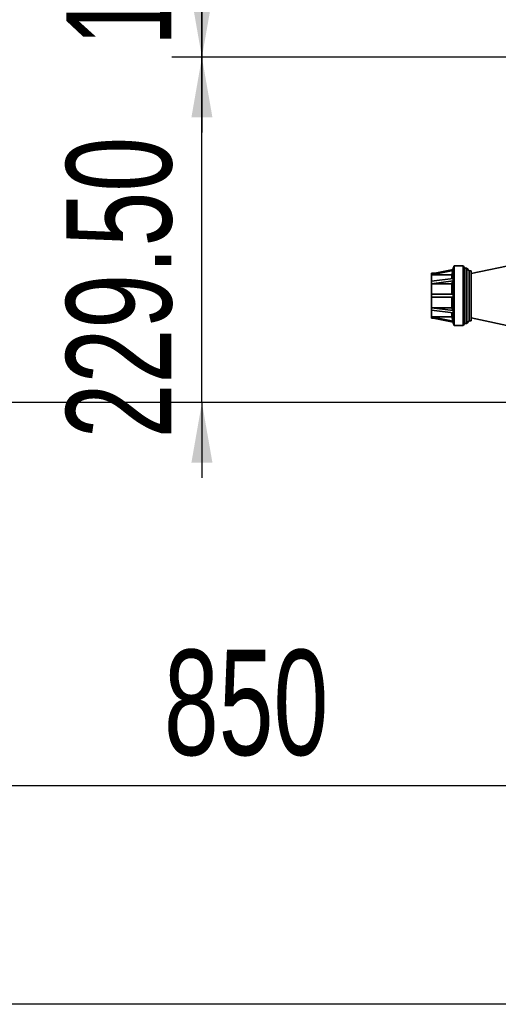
# Model space of a CAD drawing. Header units: millimetres. Extents: x 0 to 297, y 0 to 210.
# Tile 3 of 61: x 59 to 75, y 83 to 115. Entities that reach past the tile are written whole.
import ezdxf

# ---------------------------------------------------------------- set-up
doc = ezdxf.new("R2010")
doc.units = ezdxf.units.MM
doc.layers.add('尺寸线', color=6, linetype='Continuous')
doc.styles.add('SLDTEXTSTYLE1', font='TXT', dxfattribs={"width": 0.7})
doc.dimstyles.new('SLDDIMSTYLE0', dxfattribs={"dimtxt": 3.5, "dimasz": 2, "dimexe": 0, "dimexo": 0.0625, "dimgap": 0.875, "dimtad": 1, "dimlfac": 20, "dimrnd": 1e-09, "dimzin": 12, "dimdsep": 46, "dimtxsty": 'SLDTEXTSTYLE1', "dimsah": 1, "dimcen": 0.09, "dimadec": 0, "dimazin": 3, "dimtfac": 1, "dimtmove": 0, "dimatfit": 0, "dimfxl": 1, "dimfrac": 2, "dimtolj": 1, "dimtzin": 12, "dimarcsym": 0})
doc.dimstyles.new('SLDDIMSTYLE2', dxfattribs={"dimtxt": 3.5, "dimasz": 2, "dimexe": 0, "dimexo": 0.0625, "dimgap": 0.875, "dimtad": 1, "dimlfac": 20, "dimrnd": 1e-09, "dimzin": 12, "dimdsep": 46, "dimtxsty": 'SLDTEXTSTYLE1', "dimsah": 1, "dimcen": 0.09, "dimadec": 0, "dimazin": 3, "dimtfac": 1, "dimtofl": 0, "dimtmove": 0, "dimatfit": 3, "dimfxl": 1, "dimfrac": 2, "dimtolj": 1, "dimtzin": 12, "dimarcsym": 0})
doc.dimstyles.new('SLDDIMSTYLE3', dxfattribs={"dimtxt": 3.5, "dimasz": 2, "dimexe": 0, "dimexo": 0.0625, "dimgap": 0.875, "dimtad": 1, "dimlfac": 20, "dimrnd": 1e-09, "dimzin": 4, "dimdsep": 46, "dimtxsty": 'SLDTEXTSTYLE1', "dimsah": 1, "dimcen": 0.09, "dimadec": 0, "dimazin": 1, "dimtfac": 1, "dimtofl": 0, "dimtmove": 0, "dimatfit": 3, "dimfxl": 1, "dimfrac": 2, "dimtolj": 1, "dimtzin": 12, "dimarcsym": 0})
doc.dimstyles.new('SLDDIMSTYLE4', dxfattribs={"dimtxt": 3.5, "dimasz": 2, "dimexe": 0, "dimexo": 0.0625, "dimgap": 0.875, "dimtad": 1, "dimlfac": 20, "dimrnd": 1e-09, "dimzin": 4, "dimdsep": 46, "dimtxsty": 'SLDTEXTSTYLE1', "dimsah": 1, "dimcen": 0.09, "dimadec": 0, "dimazin": 1, "dimtfac": 1, "dimtmove": 0, "dimatfit": 0, "dimfxl": 1, "dimfrac": 2, "dimtolj": 1, "dimtzin": 12, "dimarcsym": 0})

# ---------------------------------------------------------------- blocks, each defined once
blk = doc.blocks.new('_D_7')
at = {"layer": '尺寸线', "transparency": 16777216}
for p, q in [((92.351, 102.561), (31.439, 102.561)), ((32.439, 82.561), (32.439, 102.561)), ((114.151, 82.561), (31.439, 82.561))]:
    blk.add_line(p, q, dxfattribs=at)
for points in [[(32.439, 102.561), (32.089, 100.561), (32.789, 100.561)], [(32.439, 82.561), (32.789, 84.561), (32.089, 84.561)]]:
    blk.add_solid(points, dxfattribs=at)
at = {"layer": '尺寸线', "transparency": 16777216, "insert": (27.928, 89.506), "char_height": 3.5, "attachment_point": 1, "rotation": 90, "style": 'SLDTEXTSTYLE1'}
blk.add_mtext('400', dxfattribs=at)
blk = doc.blocks.new('_D_9')
at = {"layer": '尺寸线', "transparency": 16777216}
for p, q in [((45.901, 128.716), (45.901, 88.833)), ((88.401, 109.684), (88.401, 88.833)), ((45.901, 89.833), (88.401, 89.833))]:
    blk.add_line(p, q, dxfattribs=at)
for points in [[(45.901, 89.833), (47.901, 89.483), (47.901, 90.183)], [(88.401, 89.833), (86.401, 90.183), (86.401, 89.483)]]:
    blk.add_solid(points, dxfattribs=at)
at = {"layer": '尺寸线', "transparency": 16777216, "insert": (63.54, 94.345), "char_height": 3.5, "attachment_point": 1, "style": 'SLDTEXTSTYLE1'}
blk.add_mtext('850', dxfattribs=at)
blk = doc.blocks.new('_D_10')
at = {"layer": '尺寸线', "transparency": 16777216}
for p, q in [((44.901, 129.716), (31.439, 129.716)), ((32.439, 129.716), (32.439, 102.561)), ((81.901, 102.561), (31.439, 102.561))]:
    blk.add_line(p, q, dxfattribs=at)
for points in [[(32.439, 129.716), (32.089, 127.716), (32.789, 127.716)], [(32.439, 102.561), (32.789, 104.561), (32.089, 104.561)]]:
    blk.add_solid(points, dxfattribs=at)
at = {"layer": '尺寸线', "transparency": 16777216, "insert": (27.928, 106.702), "char_height": 3.5, "attachment_point": 1, "rotation": 90, "style": 'SLDTEXTSTYLE1'}
blk.add_mtext('543.10', dxfattribs=at)
blk = doc.blocks.new('_D_15')
at = {"layer": '尺寸线', "transparency": 16777216}
for p, q in [((64.803, 114.036), (64.803, 116.536)), ((81.426, 114.036), (63.803, 114.036)), ((64.803, 102.561), (64.803, 114.036)), ((81.901, 102.561), (63.803, 102.561)), ((64.803, 102.561), (64.803, 100.061))]:
    blk.add_line(p, q, dxfattribs=at)
for points in [[(64.803, 114.036), (65.153, 116.036), (64.453, 116.036)], [(64.803, 102.561), (64.453, 100.561), (65.153, 100.561)]]:
    blk.add_solid(points, dxfattribs=at)
at = {"layer": '尺寸线', "transparency": 16777216, "insert": (60.291, 101.371), "char_height": 3.5, "attachment_point": 1, "rotation": 90, "style": 'SLDTEXTSTYLE1'}
blk.add_mtext('229.50', dxfattribs=at)
blk = doc.blocks.new('_D_16')
at = {"layer": '尺寸线', "transparency": 16777216}
for p, q in [((64.803, 120.036), (64.803, 122.536)), ((87.401, 120.036), (63.803, 120.036)), ((64.803, 120.036), (64.803, 114.036)), ((81.426, 114.036), (63.803, 114.036)), ((64.803, 114.036), (64.803, 111.536))]:
    blk.add_line(p, q, dxfattribs=at)
for points in [[(64.803, 120.036), (65.153, 122.036), (64.453, 122.036)], [(64.803, 114.036), (64.453, 112.036), (65.153, 112.036)]]:
    blk.add_solid(points, dxfattribs=at)
at = {"layer": '尺寸线', "transparency": 16777216, "insert": (60.291, 114.404), "char_height": 3.5, "attachment_point": 1, "rotation": 90, "style": 'SLDTEXTSTYLE1'}
blk.add_mtext('120', dxfattribs=at)

msp = doc.modelspace()

# ---------------------------------------------------------------- linework, layer by layer
at = {"color": 7, "linetype": 'Continuous', "lineweight": 35}
for p, q in [((73.191455, 107.1022029), (73.1455359, 106.9829038)), ((73.4939391, 107.1022029), (73.191455, 107.1022029)), ((73.191455, 107.1022029), (73.191455, 105.1206451)), ((73.5476712, 107.0315421), (73.4939391, 107.1022029)), ((73.4939391, 105.1206451), (73.4939391, 107.1022029)), ((73.5476712, 107.0315421), (73.5476712, 105.1913059)), ((73.614497, 107.0315421), (73.5476712, 107.0315421)), ((73.6838236, 106.9403736), (73.614497, 107.0315421)), ((73.614497, 105.1913059), (73.614497, 107.0315421)), ((75.2506495, 107.161424), (73.7506495, 106.8502515)), ((73.1575261, 106.9853277), (72.439455, 106.8401672)), ((72.439455, 106.8092655), (73.1575261, 106.954426)), ((72.5446067, 106.861424), (72.439455, 106.861424)), ((72.439455, 106.861424), (72.439455, 106.8385804)), ((72.439455, 106.8401672), (72.439455, 106.8092655)), ((72.439455, 106.8092655), (72.439455, 106.8076787)), ((72.439455, 106.8076787), (73.1153449, 106.8076787)), ((72.439455, 106.8076787), (72.439455, 106.5917331)), ((73.1153449, 106.6771579), (73.1153449, 106.8076787)), ((73.1372555, 106.9029401), (73.1372555, 106.6798953)), ((73.1572449, 106.9524119), (73.1575261, 106.954426)), ((73.1575261, 106.9853277), (73.1575261, 106.9698768)), ((73.1575261, 106.9698768), (73.1575261, 106.954426)), ((73.6838236, 106.9403736), (73.6838236, 105.2824744)), ((73.7506495, 106.9403736), (73.6838236, 106.9403736)), ((73.7506495, 105.2824744), (73.7506495, 106.9403736)), ((73.1575261, 106.6824279), (72.439455, 106.5927138)), ((72.439455, 106.5118121), (73.1575261, 106.6015262)), ((72.439455, 106.5927138), (72.439455, 106.5118121)), ((72.439455, 106.5118121), (72.439455, 106.5108314)), ((72.439455, 106.5108314), (73.1153449, 106.5108314)), ((72.439455, 106.5108314), (72.439455, 106.161424)), ((73.1153449, 106.161424), (73.1153449, 106.5108314)), ((73.1372555, 106.5697061), (73.1372555, 106.161424)), ((73.1572449, 106.6002814), (73.1575261, 106.6015262)), ((73.1575261, 106.6824279), (73.1575261, 106.641977)), ((73.1575261, 106.641977), (73.1575261, 106.6015262)), ((72.439455, 106.161424), (72.439455, 106.061424)), ((73.1575261, 106.161424), (72.439455, 106.161424)), ((72.439455, 106.061424), (73.1575261, 106.061424)), ((72.439455, 106.061424), (72.439455, 105.7120166)), ((73.1153449, 105.7120166), (73.1153449, 106.061424)), ((73.1372555, 106.061424), (73.1372555, 105.6531419)), ((73.1575261, 106.161424), (73.1575261, 106.111424)), ((73.1575261, 106.111424), (73.1575261, 106.061424)), ((72.439455, 105.7120166), (72.439455, 105.7110359)), ((73.1153449, 105.7120166), (72.439455, 105.7120166)), ((72.439455, 105.7110359), (72.439455, 105.6301342)), ((73.1575261, 105.6213218), (72.439455, 105.7110359)), ((72.439455, 105.6311149), (72.439455, 105.4151693)), ((72.439455, 105.6301342), (73.1575261, 105.5404201)), ((73.1153449, 105.4151693), (72.439455, 105.4151693)), ((72.439455, 105.4135825), (72.439455, 105.4151693)), ((73.1575261, 105.268422), (72.439455, 105.4135825)), ((72.439455, 105.4135825), (72.439455, 105.3826808)), ((72.439455, 105.3842676), (72.439455, 105.361424)), ((72.439455, 105.3826808), (73.1575261, 105.2375203)), ((73.1153449, 105.4151693), (73.1153449, 105.5456901)), ((73.1372555, 105.5429527), (73.1372555, 105.3199079)), ((73.1572449, 105.6225666), (73.1575261, 105.6213218)), ((73.1575261, 105.6213218), (73.1575261, 105.580871)), ((73.1575261, 105.580871), (73.1575261, 105.5404201)), ((72.439455, 105.361424), (72.5446067, 105.361424)), ((73.191455, 105.1206451), (73.1455359, 105.2399442)), ((73.1572449, 105.2704361), (73.1575261, 105.268422)), ((73.1575261, 105.268422), (73.1575261, 105.2529712)), ((73.1575261, 105.2529712), (73.1575261, 105.2375203)), ((73.4939391, 105.1206451), (73.191455, 105.1206451)), ((73.5476712, 105.1913059), (73.4939391, 105.1206451)), ((73.614497, 105.1913059), (73.5476712, 105.1913059)), ((73.6838236, 105.2824744), (73.614497, 105.1913059)), ((73.7506495, 105.2824744), (73.6838236, 105.2824744)), ((75.2506495, 105.061424), (73.7506495, 105.3725965))]:
    msp.add_line(p, q, dxfattribs=at)
at = {"color": 7, "linetype": 'Continuous', "lineweight": 35, "flags": 128}
for points in [[(73.1153449, 106.8076787), (73.1276138, 106.8610263), (73.1372555, 106.9029401)], [(73.1372555, 106.9029401), (73.1484492, 106.9306447), (73.1572449, 106.9524119)], [(73.1153449, 106.5108314), (73.1276138, 106.543802), (73.1372555, 106.5697061)], [(73.1372555, 106.5697061), (73.1484492, 106.5868285), (73.1572449, 106.6002814)], [(73.1372555, 105.6531419), (73.1249845, 105.686111), (73.1153449, 105.7120166)], [(73.1372555, 105.3199079), (73.1249845, 105.3732531), (73.1153449, 105.4151693)], [(73.1572449, 105.6225666), (73.1460505, 105.6396885), (73.1372555, 105.6531419)], [(73.1572449, 105.2704361), (73.1460505, 105.29814), (73.1372555, 105.3199079)]]:
    msp.add_lwpolyline(points, dxfattribs=at)

# ---------------------------------------------------------------- dimensions: what is measured, and where the dimension line sits
at = {"layer": '尺寸线'}
for base, p1, p2, dimstyle, picture, middle in [((32.439455, 102.561424), (45.9006495, 129.7163314), (82.9006495, 102.561424), 'SLDDIMSTYLE3', '_D_10', (32.439455, 112.8126277)), ((64.802622, 114.036424), (88.4006495, 120.036424), (82.4256495, 114.036424), 'SLDDIMSTYLE0', '_D_16', (64.802622, 117.4592803)), ((64.802622, 114.036424), (82.9006495, 102.561424), (82.4256495, 114.036424), 'SLDDIMSTYLE4', '_D_15', (64.802622, 107.4814057)), ((32.439455, 102.561424), (115.1506495, 82.561424), (93.3506495, 102.561424), 'SLDDIMSTYLE2', '_D_7', (32.439455, 92.5607867))]:
    dim = msp.add_linear_dim(base=base, p1=p1, p2=p2, angle=90, dimstyle=dimstyle, dxfattribs=at)
    dim.commit()
    dim.dimension.update_dxf_attribs({"geometry": picture, "text_midpoint": middle, "dimtype": 160})
dim = msp.add_linear_dim(base=(88.4006495, 89.8333367), p1=(45.9006495, 129.7163314), p2=(88.4006495, 110.6836874), dimstyle='SLDDIMSTYLE2', dxfattribs=at)
dim.commit()
dim.dimension.update_dxf_attribs({"geometry": '_D_9', "text_midpoint": (66.5948343, 89.8333367), "dimtype": 160})

doc.saveas('drawing.dxf')
